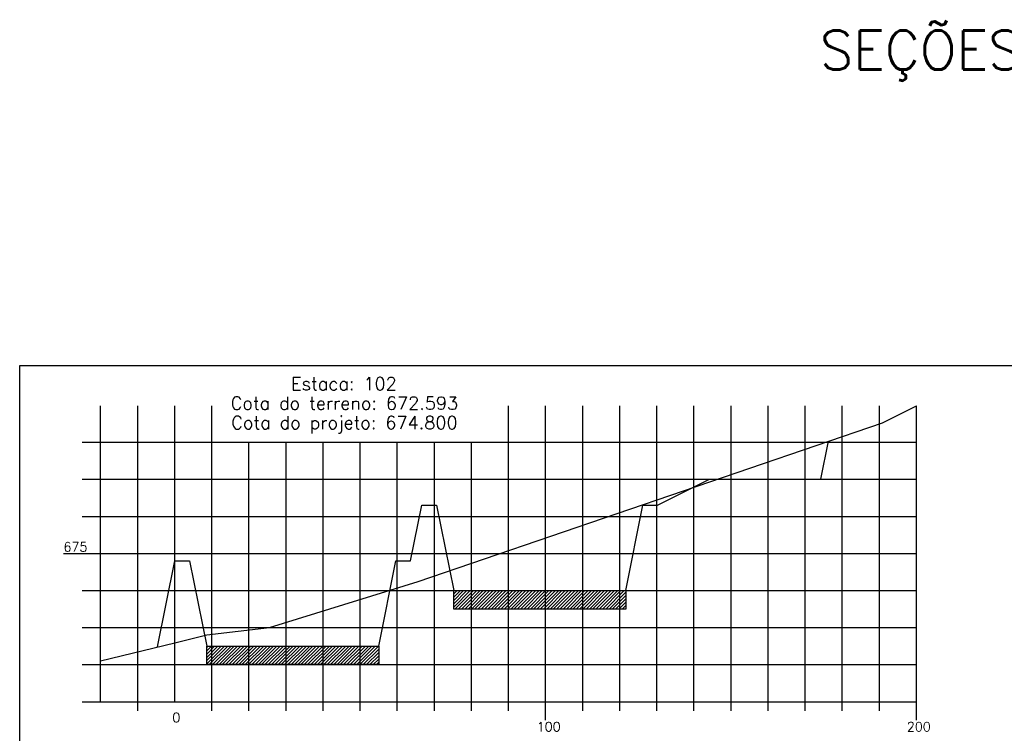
# Model space of a CAD drawing. Header units: inches. Extents: x -1280 to -474, y 41 to 709.
# Tile 4 of 8: x -1280 to -1015, y 516 to 709. Entities that reach past the tile are written whole.
import ezdxf

# ---------------------------------------------------------------- set-up
doc = ezdxf.new("R2010")
doc.units = ezdxf.units.IN
doc.header["$MEASUREMENT"] = 0
doc.linetypes.add('CONTINUO', pattern=[0])
for name, color, linetype in [('PROJETO', 104, 'Continuous'), ('SELO', 11, 'Continuous'), ('TERRENO', 22, 'Continuous'), ('TG', 7, 'CONTINUO'), ('Vp', 2, 'Continuous')]:
    doc.layers.add(name, color=color, linetype=linetype)
doc.styles.add('SIMPLEX', font='simplex', dxfattribs={"height": 0.2})
pattern_1 = [(45, (-1531.1741, 331.8199), (-0.4419417, 0.4419417), [])]

msp = doc.modelspace()

# ---------------------------------------------------------------- hatches: boundary and pattern name
at = {"layer": 'SELO'}
h = msp.add_hatch(dxfattribs=at)
h.set_pattern_fill('ANSI31', color=256, scale=5, style=0)
h.set_pattern_definition(pattern_1)
h.paths.add_polyline_path([(-1163.37, 554.71), (-1116.97, 554.71), (-1116.97, 549.71), (-1163.37, 549.71)])
h = msp.add_hatch(dxfattribs=at)
h.set_pattern_fill('ANSI31', color=256, scale=5, style=0)
h.set_pattern_definition(pattern_1)
h.paths.add_polyline_path([(-1229.97, 539.71), (-1183.57, 539.71), (-1183.57, 534.71), (-1229.97, 534.71)])

# ---------------------------------------------------------------- linework, layer by layer
at = {"layer": 'PROJETO', "flags": 128}
msp.add_lwpolyline([(-1243.22, 539.49), (-1238.57, 562.71), (-1238.57, 562.71), (-1238.57, 562.71), (-1238.57, 562.71), (-1234.57, 562.71), (-1229.97, 539.71), (-1183.57, 539.71), (-1178.97, 562.71), (-1174.97, 562.71), (-1171.97, 577.71), (-1167.97, 577.71), (-1163.37, 554.71), (-1116.97, 554.71), (-1112.37, 577.71), (-1108.37, 577.71), (-1094.37, 584.71), (-1064.37, 584.71), (-1064.37, 584.71), (-1062.32, 594.97)], dxfattribs=at)
at = {"layer": 'SELO'}
for points in [[(-1163.37, 554.71), (-1116.97, 554.71), (-1116.97, 549.71), (-1163.37, 549.71)], [(-1229.97, 539.71), (-1183.57, 539.71), (-1183.57, 534.71), (-1229.97, 534.71)]]:
    msp.add_lwpolyline(points, close=True, dxfattribs=at)
at = {"layer": 'TERRENO', "flags": 128}
msp.add_lwpolyline([(-1258.57, 535.7), (-1238.57, 540.64), (-1229.94, 542.78), (-1213.07, 544.73), (-1172.9, 557.17), (-1047.71, 599.97), (-1038.57, 604.52)], dxfattribs=at)
at = {"layer": 'TG', "color": 4, "linetype": 'CONTINUO', "flags": 128}
for points in [[(-1258.57, 524.71), (-1258.57, 604.52)], [(-1238.57, 524.71), (-1238.57, 604.52)], [(-1263.57, 594.71), (-1258.57, 594.71)], [(-1263.57, 584.71), (-1258.57, 584.71)], [(-1263.57, 574.71), (-1258.57, 574.71)], [(-1268.57, 564.71), (-1258.57, 564.71)], [(-1263.57, 554.71), (-1258.57, 554.71)], [(-1263.57, 544.71), (-1258.57, 544.71)], [(-1263.57, 534.71), (-1258.57, 534.71)], [(-1263.57, 524.71), (-1258.57, 524.71)], [(-1258.57, 524.71), (-1038.57, 524.71)], [(-1248.57, 522.21), (-1248.57, 524.71)], [(-1228.57, 522.21), (-1228.57, 524.71)], [(-1218.57, 522.21), (-1218.57, 524.71)], [(-1208.57, 522.21), (-1208.57, 524.71)], [(-1198.57, 522.21), (-1198.57, 524.71)], [(-1188.57, 522.21), (-1188.57, 524.71)], [(-1178.57, 522.21), (-1178.57, 524.71)], [(-1168.57, 522.21), (-1168.57, 524.71)], [(-1158.57, 522.21), (-1158.57, 524.71)], [(-1148.57, 522.21), (-1148.57, 524.71)], [(-1138.57, 519.71), (-1138.57, 524.71)], [(-1128.57, 522.21), (-1128.57, 524.71)], [(-1118.57, 522.21), (-1118.57, 524.71)], [(-1108.57, 522.21), (-1108.57, 524.71)], [(-1098.57, 522.21), (-1098.57, 524.71)], [(-1088.57, 522.21), (-1088.57, 524.71)], [(-1078.57, 522.21), (-1078.57, 524.71)], [(-1068.57, 522.21), (-1068.57, 524.71)], [(-1058.57, 522.21), (-1058.57, 524.71)], [(-1048.57, 522.21), (-1048.57, 524.71)], [(-1038.57, 519.71), (-1038.57, 524.71)]]:
    msp.add_lwpolyline(points, dxfattribs=at)
at = {"layer": 'TG', "color": 7, "linetype": 'CONTINUO', "flags": 128}
for points in [[(-1248.57, 524.71), (-1248.57, 604.52)], [(-1228.57, 524.71), (-1228.57, 604.52)], [(-1148.57, 524.71), (-1148.57, 604.52)], [(-1138.57, 524.71), (-1138.57, 604.52)], [(-1128.57, 524.71), (-1128.57, 604.52)], [(-1118.57, 524.71), (-1118.57, 604.52)], [(-1108.57, 524.71), (-1108.57, 604.52)], [(-1098.57, 524.71), (-1098.57, 604.52)], [(-1088.57, 524.71), (-1088.57, 604.52)], [(-1078.57, 524.71), (-1078.57, 604.52)], [(-1068.57, 524.71), (-1068.57, 604.52)], [(-1058.57, 524.71), (-1058.57, 604.52)], [(-1048.57, 524.71), (-1048.57, 604.52)], [(-1038.57, 524.71), (-1038.57, 604.52)], [(-1258.57, 594.71), (-1038.57, 594.71)], [(-1218.57, 524.71), (-1218.57, 594.71)], [(-1208.57, 524.71), (-1208.57, 594.71)], [(-1198.57, 524.71), (-1198.57, 594.71)], [(-1188.57, 524.71), (-1188.57, 594.71)], [(-1178.57, 524.71), (-1178.57, 594.71)], [(-1168.57, 524.71), (-1168.57, 594.71)], [(-1158.57, 524.71), (-1158.57, 594.71)], [(-1258.57, 584.71), (-1038.57, 584.71)], [(-1258.57, 574.71), (-1038.57, 574.71)], [(-1258.57, 564.71), (-1038.57, 564.71)], [(-1258.57, 554.71), (-1038.57, 554.71)], [(-1258.57, 544.71), (-1038.57, 544.71)], [(-1258.57, 534.71), (-1038.57, 534.71)]]:
    msp.add_lwpolyline(points, dxfattribs=at)
at = {"layer": 'Vp'}
msp.add_lwpolyline([(-474.4, 181.77), (-649.4, 181.77), (-649.4, 41.38), (-1280.4, 41.38), (-1280.4, 615.38), (-474.4, 615.38)], close=True, dxfattribs=at)

# ---------------------------------------------------------------- texts
at = {"layer": 'TG', "color": 2, "style": 'SIMPLEX'}
for s, height, p in [('SEÇÕES EIXO 100  ESCALAS: H 1/1000  V 1/100', 10.5, (-1064.65, 695.25, 1467.38)), ('675', 2.5, (-1268.57, 565.21)), ('0', 2.5, (-1239.24, 519.21)), ('100', 2.5, (-1140.96, 516.71)), ('200', 2.5, (-1041.15, 516.71))]:
    msp.add_text(s, height=height, dxfattribs=at).set_placement(p)
at = {"layer": 'TG', "color": 4, "style": 'SIMPLEX'}
for s, p in [('Estaca: 102', (-1207.22, 608.75)), ('Cota do terreno: 672.593', (-1223.5, 603.5)), ('Cota do projeto: 674.800', (-1223.35, 598.25))]:
    msp.add_text(s, height=3.5, dxfattribs=at).set_placement(p)

doc.saveas('drawing.dxf')
